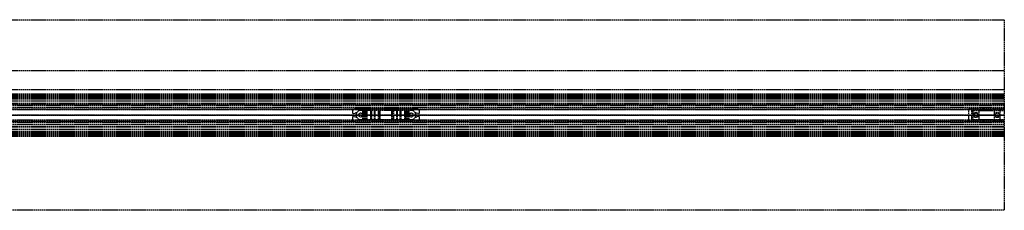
# Model space of a CAD drawing. Header units: millimetres. Extents: x 0 to 2050, y -94 to 94.
# Tile 13 of 13: x 1077 to 2050, y -94 to 94. Entities that reach past the tile are written whole.
import ezdxf

# ---------------------------------------------------------------- set-up
doc = ezdxf.new("R2010")
doc.units = ezdxf.units.MM
doc.header["$LTSCALE"] = 10
doc.linetypes.add('ALLCAD_Strich', pattern=[0.2, 0.15, -0.05])
doc.layers.add('BESCH_KONT_sich_schn_ansi_2d', color=40, linetype='Continuous')
doc.layers.add('BESCH_KONT_sich_schn_grun_2d', color=10, linetype='Continuous')

msp = doc.modelspace()

# ---------------------------------------------------------------- linework, layer by layer
at = {"layer": 'BESCH_KONT_sich_schn_ansi_2d', "linetype": 'ALLCAD_Strich'}
for p, q in [((0, 0, 2360), (2050, 0, 2360)), ((2050, 0, 2410), (0, 0, 2410)), ((0, 0, 2312.5), (2050, 0, 2312.5)), ((0, 0, 2358), (2050, 0, 2358)), ((0, 0, 2357), (2050, 0, 2357)), ((0, 0, 2314), (2050, 0, 2314)), ((0, 0, 2346), (2050, 0, 2346)), ((0, 0, 2349), (2050, 0, 2349)), ((0, 0, 2352.5), (2050, 0, 2352.5)), ((0, 0, 2356.5), (2050, 0, 2356.5)), ((0, 0, 2355.5), (2050, 0, 2355.5)), ((0, 0, 2315.5), (2050, 0, 2315.5)), ((2050, 0, 2353.5), (0, 0, 2353.5)), ((0, 0, 2348), (2050, 0, 2348)), ((0, 0, 2349.45), (2050, 0, 2349.45)), ((0, 0, 2347.5), (2050, 0, 2347.5)), ((2050, 0, 2315.86), (80, 0, 2315.86)), ((2050, 0, 2313.94), (80, 0, 2313.94)), ((80, 0, 2317), (2050, 0, 2317)), ((1407.91, 0, 2354.5), (336.09, 0, 2354.5)), ((1052, 0), (2050, 0)), ((1406, 0, 2356.5), (1406, 0, 2354.5)), ((1406.6, 0, 2356.5), (1406.6, 0, 2354.5)), ((1407.91, 0, 2354.5), (1408, 0, 2354.5)), ((1470, 0, 2354.5), (1408, 0, 2354.5)), ((1408, 0, 2356.5), (1408, 0, 2354.5)), ((1409.14, 0, 2356.5), (1409.14, 0, 2354.5)), ((1409.5, 0, 2356.5), (1409.5, 0, 2354.5)), ((1409.98, 0, 2351.5), (1409.5, 0, 2354.5)), ((1414, 0, 2351.5), (1409.98, 0, 2351.5)), ((1412, 0, 2356.5), (1412, 0, 2351.5)), ((1414, 0, 2351.5), (1416.01, 0, 2351.5)), ((1414, 0, 2354.5), (1414, 0, 2351.5)), ((1416, 0, 2356.5), (1416, 0, 2351.5)), ((1417.01, 0, 2351.23), (1418.16, 0, 2350.57)), ((1419.16, 0, 2350.3), (1420.43, 0, 2350.3)), ((1419.8, 0, 2347.7), (1419.8, 0, 2346.7)), ((1420.43, 0, 2350.3), (1419.8, 0, 2347.7)), ((1423.96, 0, 2346.5), (1419.84, 0, 2346.5)), ((1424, 0, 2348.89), (1424.01, 0, 2348.89)), ((1424, 0, 2348.89), (1424.01, 0, 2348.89)), ((1424, 0, 2348.89), (1424.01, 0, 2348.89)), ((1424, 0, 2348.9), (1424.01, 0, 2348.9)), ((1424, 0, 2348.9), (1424.01, 0, 2348.9)), ((1424, 0, 2348.9), (1424.01, 0, 2348.9)), ((1424, 0, 2348.9), (1424.01, 0, 2348.9)), ((1424, 0, 2348.89), (1424.01, 0, 2348.89)), ((1424, 0, 2348.89), (1424.01, 0, 2348.89)), ((1424, 0, 2346.7), (1424, 0, 2348.9)), ((1424, 0, 2348.89), (1424.01, 0, 2348.89)), ((1424, 0, 2348.9), (1424.01, 0, 2348.9)), ((1424, 0, 2348.9), (1424.01, 0, 2348.9)), ((1424, 0, 2348.9), (1424.01, 0, 2348.9)), ((1424, 0, 2348.89), (1424.01, 0, 2348.89)), ((1424, 0, 2348.89), (1424.01, 0, 2348.89)), ((1424.01, 0, 2348.9), (1424.01, 0, 2348.9)), ((1424.01, 0, 2348.9), (1424.01, 0, 2348.89)), ((1424.01, 0, 2348.89), (1424.01, 0, 2348.89)), ((1425, 0, 2349.9), (1427.61, 0, 2349.9)), ((1428.29, 0, 2349.64), (1431.69, 0, 2346.5)), ((1432.62, 0, 2346.5), (1431.69, 0, 2346.5)), ((1432.8, 0, 2347), (1432.8, 0, 2351)), ((1433.3, 0, 2351.5), (1444.7, 0, 2351.5)), ((1445.2, 0, 2351), (1445.2, 0, 2347)), ((1446.31, 0, 2346.5), (1445.38, 0, 2346.5)), ((1446.31, 0, 2346.5), (1449.71, 0, 2349.64)), ((1450.39, 0, 2349.9), (1453, 0, 2349.9)), ((1454, 0, 2348.9), (1454, 0, 2346.7)), ((1458.16, 0, 2346.5), (1454.04, 0, 2346.5)), ((1457.57, 0, 2350.3), (1458.84, 0, 2350.3)), ((1458.2, 0, 2347.7), (1457.57, 0, 2350.3)), ((1458.2, 0, 2346.7), (1458.2, 0, 2347.7)), ((1459.84, 0, 2350.57), (1460.99, 0, 2351.23)), ((1461.99, 0, 2351.5), (1464, 0, 2351.5)), ((1462, 0, 2356.5), (1462, 0, 2351.5)), ((1468.02, 0, 2351.5), (1464, 0, 2351.5)), ((1464, 0, 2354.5), (1464, 0, 2351.5)), ((1466, 0, 2356.5), (1466, 0, 2351.5)), ((1468.5, 0, 2354.5), (1468.02, 0, 2351.5)), ((1468.5, 0, 2356.5), (1468.5, 0, 2354.5)), ((1468.86, 0, 2356.5), (1468.86, 0, 2354.5)), ((1470, 0, 2354.5), (1470.09, 0, 2354.5)), ((1470, 0, 2356.5), (1470, 0, 2354.5)), ((2050, 0, 2354.5), (1470.09, 0, 2354.5)), ((1471.4, 0, 2356.5), (1471.4, 0, 2354.5)), ((1472, 0, 2356.5), (1472, 0, 2354.5)), ((2015, 0, 2326.5), (2030, 0, 2326.5)), ((2015, 0, 2353.5), (2015, 0, 2326.5)), ((2017.5, 0, 2351), (2017.5, 0, 2326.5)), ((2017.5, 0, 2351), (2049.98, 0, 2351)), ((2019, 0, 2356.5), (2019, 0, 2354.5)), ((2019, 0, 2354.5), (2025, 0, 2354.5)), ((2019.5, 0, 2350.5), (2024.5, 0, 2350.5)), ((2019.5, 0, 2351), (2019.5, 0, 2350.5)), ((2020, 0, 2356.5), (2020, 0, 2351)), ((2020, 0, 2356.5), (2020, 0, 2354.5)), ((2020, 0, 2353.5), (2020, 0, 2351)), ((2024, 0, 2356.5), (2024, 0, 2351)), ((2024, 0, 2356.5), (2024, 0, 2354.5)), ((2024, 0, 2353.5), (2024, 0, 2351)), ((2024.5, 0, 2351), (2024.5, 0, 2350.5)), ((2025, 0, 2354.5), (2025, 0, 2356.5)), ((2040, 0, 2356.5), (2040, 0, 2354.5)), ((2040, 0, 2354.5), (2046, 0, 2354.5)), ((2040.5, 0, 2350.5), (2045.5, 0, 2350.5)), ((2040.5, 0, 2351), (2040.5, 0, 2350.5)), ((2041, 0, 2356.5), (2041, 0, 2351)), ((2041, 0, 2356.5), (2041, 0, 2354.5)), ((2041, 0, 2353.5), (2041, 0, 2351)), ((2045, 0, 2356.5), (2045, 0, 2351)), ((2045, 0, 2356.5), (2045, 0, 2354.5)), ((2045, 0, 2353.5), (2045, 0, 2351)), ((2045.5, 0, 2351), (2045.5, 0, 2350.5)), ((2046, 0, 2354.5), (2046, 0, 2356.5)), ((2049.98, 0, 2351), (2049.98, 0, 2350.99)), ((2049.98, 0, 2350.99), (2049.98, 0, 2350.99)), ((2049.98, 0, 2351), (2050, 0, 2351)), ((2049.98, 0, 2351), (2049.98, 0, 2351)), ((2049.98, 0, 2350.99), (2049.98, 0, 2351)), ((2049.98, 0, 2351), (2049.98, 0, 2351)), ((2049.98, 0, 2351), (2049.98, 0, 2350.99)), ((2049.98, 0, 2350.99), (2049.98, 0, 2350.99)), ((2049.99, 0, 2351), (2049.99, 0, 2351)), ((2049.99, 0, 2350.99), (2049.99, 0, 2351)), ((2049.99, 0, 2351), (2049.99, 0, 2351)), ((2049.99, 0, 2350.99), (2049.99, 0, 2350.99)), ((2049.99, 0, 2350.99), (2049.99, 0, 2350.99)), ((2049.99, 0, 2350.99), (2049.99, 0, 2350.99)), ((2049.99, 0, 2351), (2049.99, 0, 2351)), ((2049.99, 0, 2351), (2049.99, 0, 2351)), ((2049.99, 0, 2351), (2049.99, 0, 2351)), ((2049.99, 0, 2351), (2049.99, 0, 2351)), ((2049.99, 0, 2350.99), (2049.99, 0, 2351)), ((2049.99, 0, 2351), (2049.99, 0, 2350.99)), ((2050, 0), (2050, 0, 2312.5)), ((2050, 0, 2360), (2050, 0, 2410)), ((2050, 0, 2357), (2050, 0, 2358)), ((2050, 0, 2314), (2050, 0, 2357)), ((2050, 0, 2312.5), (2050, 0, 2314)), ((2050, 0, 2358), (2050, 0, 2360)), ((2050, 0, 2350.99), (2050, 0, 2350.99)), ((2050, 0, 2350.99), (2050, 0, 2351)), ((2050, 0, 2351), (2050, 0, 2351)), ((2050, 0, 2351), (2050, 0, 2351)), ((2050, 0, 2351), (2050, 0, 2350.99)), ((2050, 0, 2350.99), (2050, 0, 2350.99)), ((2050, 0, 2351), (2050, 0, 2351))]:
    msp.add_line(p, q, dxfattribs=at)
at = {"layer": 'BESCH_KONT_sich_schn_ansi_2d', "linetype": 'ALLCAD_Strich', "extrusion": (0, 1, 0)}
for centre, radius, start, end in [((-1416.01, 2349.5), 2, 90, 120), ((-1425, 2348.9), 1, 0.00008, 90), ((-1427.61, 2348.9), 1, 90, 132.64667), ((-1433.3, 2351), 0.5, 0, 90), ((-1444.7, 2351), 0.5, 90, 180), ((-1450.39, 2348.9), 1, 47.35333, 90), ((-1453, 2348.9), 1, 90, 179.99992), ((-1461.99, 2349.5), 2, 60, 90), ((-2049.98, 2351), 0.00116, 360, 90), ((-2049.98, 2350.99), 0.00116, 270, 0), ((-2049.98, 2351), 0.00116, 90, 180), ((-2049.98, 2350.99), 0.00116, 180, 270), ((-2049.99, 2351), 0.00093, 270, 360), ((-2049.99, 2351), 0.00093, 0, 90), ((-2050, 2351), 0.00116, 360, 90), ((-2050, 2350.99), 0.00116, 270, 0), ((-2050, 2351), 0.00116, 90, 180), ((-2050, 2350.99), 0.00116, 180, 270)]:
    msp.add_arc(centre, radius, start, end, dxfattribs=at)
at = {"layer": 'BESCH_KONT_sich_schn_ansi_2d', "linetype": 'ALLCAD_Strich', "extrusion": (0, -1, 0)}
for centre, radius, start, end in [((1419.16, 2352.3), 2, 240, 270), ((1420.3, 2346.7), 0.5, 180, 203.57818), ((1423.5, 2346.7), 0.5, 336.42182, 359.99992), ((1432, 2347), 0.801, 321.31953, 360), ((1446, 2347), 0.801, 180, 218.68047), ((1454.5, 2346.7), 0.5, 180.00008, 203.57818), ((1457.7, 2346.7), 0.5, 336.42182, 0), ((1458.84, 2352.3), 2, 270, 300), ((2030, 2346.5), 20, 270, 360), ((2049.98, 2351), 0.00271, 90, 180), ((2049.98, 2350.99), 0.00271, 180, 270), ((2049.98, 2350.99), 0.00271, 270, 0), ((2049.98, 2351), 0.00271, 360, 90), ((2049.99, 2351), 0.00217, 90, 180), ((2049.99, 2351), 0.00217, 180, 270), ((2050, 2351), 0.00271, 90, 180), ((2050, 2350.99), 0.00271, 180, 270), ((2050, 2350.99), 0.00271, 270, 0), ((2050, 2351), 0.00271, 360, 90)]:
    msp.add_arc(centre, radius, start, end, dxfattribs=at)
at = {"layer": 'BESCH_KONT_sich_schn_grun_2d', "linetype": 'ALLCAD_Strich'}
for p, q in [((0, 94), (2050, 94)), ((2050, 94), (2050, -94)), ((0, 44), (2050, 44)), ((0, 25), (2050, 25)), ((0, 21), (2050, 21)), ((0, 19.5), (2050, 19.5)), ((0, 18.5), (2050, 18.5)), ((0, 18), (2050, 18)), ((0, 17), (2050, 17)), ((0, 16), (2050, 16)), ((0, 14), (2050, 14)), ((0, 11.65), (2050, 11.65)), ((0, 11), (2050, 11)), ((80, 16.38), (2050, 16.38)), ((2050, 7.5), (0, 7.5)), ((0, 6), (2050, 6)), ((2050, 5), (0, 5)), ((2050, 9.5), (80, 9.5)), ((1406, 4), (1406, 2.12)), ((1406.6, 1.63), (1409.14, 2.17)), ((1470, 6), (1408, 6)), ((1409.5, 1.88), (1409.5, -1.88)), ((1409.98, -2.02), (1409.98, 2.01)), ((1464, 4.5), (1414, 4.5)), ((1416.01, -4.5), (1416.01, 4.5)), ((1417.01, -4.5), (1417.01, 4.5)), ((1418.16, -4.5), (1418.16, 4.5)), ((1419.16, -4.5), (1419.16, 4.5)), ((1419.8, -4.5), (1419.8, 4.5)), ((1419.84, -4.5), (1419.84, 4.5)), ((1420.43, -4.5), (1420.43, 4.5)), ((1423.96, 4.5), (1423.96, -4.5)), ((1424, -4.5), (1424, 4.5)), ((1424, 0.01), (1424, 4.5)), ((1424, 0.01), (1424.01, 0.01)), ((1424, 0.01), (1424.01, 0.01)), ((1424, 0), (1424, 0.01)), ((1424, 0.01), (1424.01, 0.01)), ((1424, 0), (1424.01, 0)), ((1424, -0.01), (1424, 0)), ((1424, 0), (1424.01, 0)), ((1424, 0), (1424.01, 0)), ((1424, 0), (1424.01, 0)), ((1424, 0), (1424.01, 0)), ((1424, 0), (1424.01, 0)), ((1424.01, 0), (1424.01, 0.01)), ((1424.01, 0.01), (1424.01, 0.01)), ((1424.01, 0), (1424.01, 0)), ((1424.01, 0), (1424.01, 0)), ((1425, -4.5), (1425, 4.5)), ((1427.61, -4.5), (1427.61, 4.5)), ((1428.29, -4.5), (1428.29, 4.5)), ((1431.69, -4.5), (1431.69, 4.5)), ((1432.62, 4.5), (1432.62, -4.5)), ((1432.8, -4.5), (1432.8, 4.5)), ((1432.8, -4.5), (1432.8, 4.5)), ((1433.3, -4.5), (1433.3, 4.5)), ((1444.7, -4.5), (1444.7, 4.5)), ((1445.2, -4.5), (1445.2, 4.5)), ((1445.2, -4.5), (1445.2, 4.5)), ((1445.38, -4.5), (1445.38, 4.5)), ((1446.31, 4.5), (1446.31, -4.5)), ((1449.71, -4.5), (1449.71, 4.5)), ((1450.39, -4.5), (1450.39, 4.5)), ((1453, -4.5), (1453, 4.5)), ((1454, -4.5), (1454, 4.5)), ((1454, -4.5), (1454, 4.5)), ((1454.04, -4.5), (1454.04, 4.5)), ((1457.57, -4.5), (1457.57, 4.5)), ((1458.16, 4.5), (1458.16, -4.5)), ((1458.2, -4.5), (1458.2, 4.5)), ((1458.84, -4.5), (1458.84, 4.5)), ((1459.84, -4.5), (1459.84, 4.5)), ((1460.99, -4.5), (1460.99, 4.5)), ((1461.99, -4.5), (1461.99, 4.5)), ((1468.02, -2.02), (1468.02, 2.01)), ((1468.5, -1.88), (1468.5, 1.88)), ((1468.86, 2.17), (1471.4, 1.63)), ((1472, 2.12), (1472, 4)), ((2015, -7), (2015, 7)), ((2050, 7), (2015, 7)), ((2017.5, 4.5), (2017.5, -4.5)), ((2017.5, 4.5), (2050, 4.5)), ((2019, 6), (2025, 6)), ((2019, 6), (2019, -6)), ((2025, -6), (2025, 6)), ((2030, 4.5), (2030, 7)), ((2040, 6), (2046, 6)), ((2040, 6), (2040, -6)), ((2046, -6), (2046, 6)), ((2050, -5), (0, -5)), ((0, -6), (2050, -6)), ((2050, -7.5), (0, -7.5)), ((2050, -9.5), (80, -9.5)), ((1406, -2.12), (1406, -4)), ((1409.14, -2.17), (1406.6, -1.63)), ((1408, -6), (1470, -6)), ((1414, -4.5), (1464, -4.5)), ((1424, 0), (1424.01, 0)), ((1424, 0), (1424.01, 0)), ((1424, 0), (1424.01, 0)), ((1424, 0), (1424.01, 0)), ((1424, 0), (1424.01, 0)), ((1424, -0.01), (1424.01, -0.01)), ((1424, -4.5), (1424, -0.01)), ((1424, -0.01), (1424.01, -0.01)), ((1424, -0.01), (1424.01, -0.01)), ((1424, -0.01), (1424.01, -0.01)), ((1424, -0.01), (1424.01, -0.01)), ((1424, -0.01), (1424.01, -0.01)), ((1424, -0.01), (1424.01, -0.01)), ((1424, -0.01), (1424.01, -0.01)), ((1424, -0.01), (1424, -0.01)), ((1424, -0.01), (1424.01, -0.01)), ((1424.01, 0), (1424.01, 0)), ((1424.01, -0.01), (1424.01, 0)), ((1424.01, -0.01), (1424.01, -0.01)), ((1424.01, -0.01), (1424.01, -0.01)), ((1424.01, -0.01), (1424.01, -0.01)), ((1471.4, -1.63), (1468.86, -2.17)), ((1472, -4), (1472, -2.12)), ((2050, -7), (2015, -7)), ((2017.5, -4.5), (2049.98, -4.5)), ((2019, -6), (2025, -6)), ((2030, -7), (2030, -4.5)), ((2040, -6), (2046, -6)), ((2049.98, -4.49), (2049.98, -4.5)), ((2049.98, -4.49), (2049.98, -4.49)), ((2049.98, -4.5), (2049.98, -4.49)), ((2049.98, -4.5), (2049.98, -4.49)), ((2049.98, -4.5), (2049.98, -4.49)), ((2049.98, -4.5), (2049.98, -4.49)), ((2049.98, -4.49), (2049.98, -4.49)), ((2049.98, -4.49), (2049.99, -4.49)), ((2049.98, -4.5), (2049.98, -4.49)), ((2049.98, -4.5), (2049.98, -4.49)), ((2049.98, -4.5), (2050, -4.5)), ((2049.98, -4.5), (2049.98, -4.5)), ((2049.98, -4.5), (2049.98, -4.5)), ((2049.98, -4.5), (2049.98, -4.5)), ((2049.99, -4.49), (2049.99, -4.5)), ((2049.99, -4.5), (2049.99, -4.49)), ((2049.99, -4.5), (2049.99, -4.49)), ((2049.99, -4.49), (2049.99, -4.49)), ((2049.99, -4.49), (2049.99, -4.49)), ((2049.99, -4.5), (2049.99, -4.49)), ((2049.99, -4.5), (2049.99, -4.49)), ((2049.99, -4.5), (2049.99, -4.49)), ((2049.99, -4.5), (2049.99, -4.49)), ((2049.99, -4.5), (2049.99, -4.49)), ((2050, -4.49), (2049.99, -4.49)), ((2049.99, -4.5), (2049.99, -4.49)), ((2050, -4.5), (2050, -4.49)), ((2050, -4.5), (2050, -4.49)), ((2050, -4.5), (2050, -4.49)), ((2050, -4.49), (2050, -4.49)), ((2050, -4.49), (2050, -4.49)), ((2050, -4.5), (2050, -4.49)), ((2050, -4.5), (2050, -4.49)), ((2050, -4.49), (2050, -4.5)), ((2050, -4.5), (2050, -4.5)), ((2050, -4.5), (2050, -4.5)), ((2050, -4.5), (2050, -4.5)), ((2050, -4.5), (2050, -4.5)), ((0, -11), (2050, -11)), ((0, -11.65), (2050, -11.65)), ((0, -14), (2050, -14)), ((0, -16), (2050, -16)), ((0, -17), (2050, -17)), ((0, -18), (2050, -18)), ((0, -18.5), (2050, -18.5)), ((80, -16.37), (2050, -16.37)), ((0, -19.5), (2050, -19.5)), ((0, -21), (2050, -21)), ((2050, -94), (0, -94))]:
    msp.add_line(p, q, dxfattribs=at)
for centre, radius in [((1414, 0), 2), ((1464, 0), 2), ((2022, 0), 2.5), ((2022, 0), 2), ((2022, 0), 2), ((2043, 0), 2.5), ((2043, 0), 2), ((2043, 0), 2)]:
    msp.add_circle(centre, radius, dxfattribs=at)
for centre, radius, start, end in [((1408, 4), 2, 90, 180), ((1406.5, 2.12), 0.5, 180, 282.09476), ((1409.2, 1.88), 0.3, 0, 102.09476), ((1414, 0), 4.5, 90, 180), ((1464, 0), 4.5, 0, 90), ((1468.8, 1.88), 0.3, 77.90524, 180), ((1470, 4), 2, 0, 90), ((1471.5, 2.12), 0.5, 257.90524, 0), ((1406.5, -2.12), 0.5, 77.90524, 180), ((1408, -4), 2, 180, 270), ((1409.2, -1.88), 0.3, 257.90524, 0), ((1414, 0), 4.5, 180, 270), ((1464, 0), 4.5, 270, 0), ((1468.8, -1.88), 0.3, 180, 282.09476), ((1470, -4), 2, 270, 0), ((1471.5, -2.12), 0.5, 0, 102.09476)]:
    msp.add_arc(centre, radius, start, end, dxfattribs=at)

doc.saveas('drawing.dxf')
